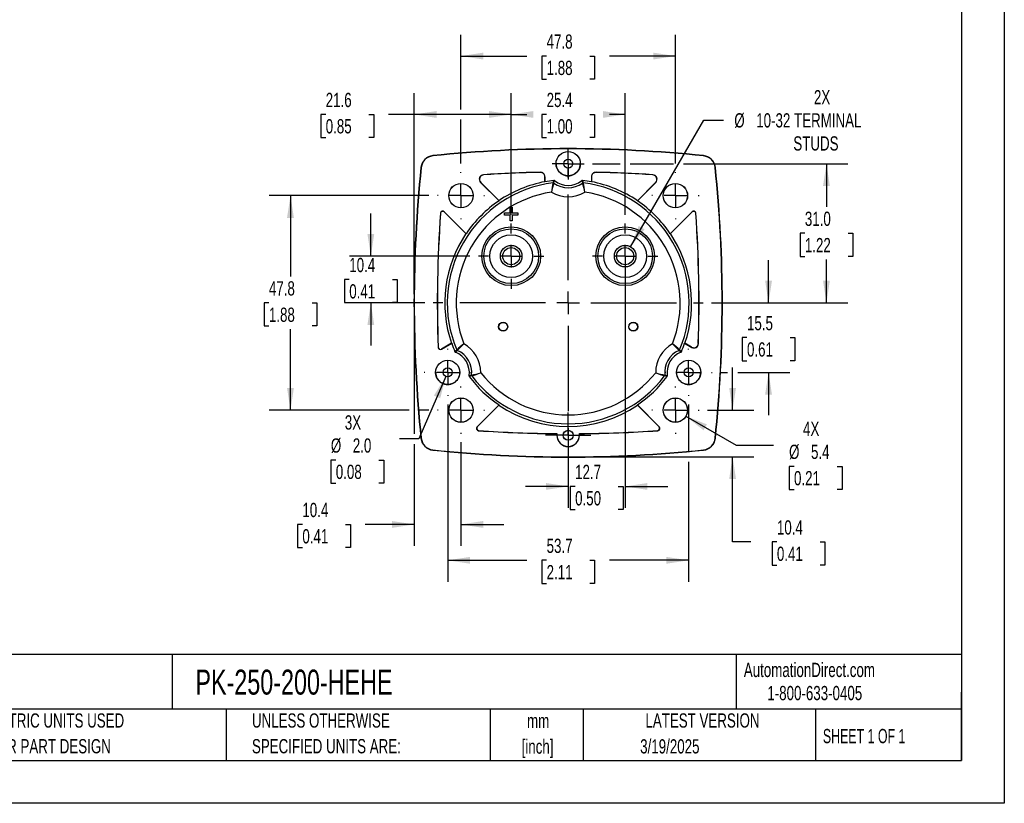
# Model space of a CAD drawing. Header units: millimetres. Extents: x 0 to 419, y 0 to 324.
# Tile 8 of 13: x 200 to 419, y 0 to 175. Entities that reach past the tile are written whole.
import ezdxf

# ---------------------------------------------------------------- set-up
doc = ezdxf.new("R2010")
doc.units = ezdxf.units.MM
doc.header["$LTSCALE"] = 1.5
doc.linetypes.add('CENTERX2', pattern=[20.32, 12.7, -2.54, 2.54, -2.54])
doc.layers.add('CENTER', color=40, linetype='CENTERX2')
doc.layers.add('DIMENSIONS', color=140, linetype='Continuous', lineweight=25)
doc.layers.add('TEXT', color=140, linetype='Continuous', lineweight=25)
doc.styles.add('SLDTEXTSTYLE0', font='TXT', dxfattribs={"width": 0.7})
doc.styles.add('SLDTEXTSTYLE1', font='TXT', dxfattribs={"width": 0.65})
doc.dimstyles.new('SLDDIMSTYLE0', dxfattribs={"dimtxt": 3.237012, "dimasz": 4.953, "dimexe": 0, "dimexo": 0.0625, "dimgap": 0.809253, "dimtad": 0, "dimtih": 1, "dimtoh": 1, "dimrnd": 1e-09, "dimzin": 12, "dimdsep": 46, "dimtxsty": 'SLDTEXTSTYLE0', "dimsah": 1, "dimcen": 0.09, "dimadec": 0, "dimazin": 3, "dimtfac": 1, "dimtofl": 0, "dimtmove": 0, "dimatfit": 3, "dimfxl": 0, "dimfrac": 2, "dimtolj": 1, "dimtzin": 12, "dimarcsym": 0})
doc.dimstyles.new('SLDDIMSTYLE2', dxfattribs={"dimtxt": 3.237012, "dimasz": 4.953, "dimexe": 0, "dimexo": 0.0625, "dimgap": 0.809253, "dimtad": 0, "dimtih": 1, "dimtoh": 1, "dimrnd": 1e-09, "dimzin": 12, "dimdsep": 46, "dimtxsty": 'SLDTEXTSTYLE0', "dimsah": 1, "dimcen": 0.09, "dimadec": 0, "dimazin": 3, "dimtfac": 1, "dimtmove": 0, "dimatfit": 0, "dimfxl": 0, "dimfrac": 2, "dimtolj": 1, "dimtzin": 12, "dimarcsym": 0})
doc.dimstyles.new('SLDDIMSTYLE4', dxfattribs={"dimtxt": 3.237012, "dimasz": 4.953, "dimexe": 0, "dimexo": 0.0625, "dimgap": 0.809253, "dimtad": 0, "dimtih": 1, "dimtoh": 1, "dimrnd": 1e-09, "dimzin": 4, "dimdsep": 46, "dimtxsty": 'SLDTEXTSTYLE0', "dimsah": 1, "dimcen": 0.09, "dimadec": 0, "dimazin": 1, "dimtfac": 1, "dimtofl": 0, "dimtmove": 0, "dimatfit": 3, "dimfxl": 0, "dimfrac": 2, "dimtolj": 1, "dimtzin": 12, "dimarcsym": 0})
doc.dimstyles.new('SLDDIMSTYLE5', dxfattribs={"dimtxt": 3.237012, "dimasz": 4.953, "dimexe": 0, "dimexo": 0.0625, "dimgap": 0.809253, "dimtad": 0, "dimtih": 1, "dimtoh": 1, "dimrnd": 1e-09, "dimzin": 12, "dimdsep": 46, "dimtxsty": 'SLDTEXTSTYLE0', "dimsah": 1, "dimcen": 0, "dimadec": 0, "dimazin": 3, "dimtfac": 1, "dimtofl": 0, "dimtmove": 0, "dimatfit": 3, "dimfxl": 0, "dimfrac": 2, "dimtolj": 1, "dimtzin": 12, "dimarcsym": 0})
doc.dimstyles.new('SLDDIMSTYLE6', dxfattribs={"dimtxt": 3.237012, "dimasz": 4.953, "dimexe": 0, "dimexo": 0.0625, "dimgap": 0.809253, "dimtad": 0, "dimtih": 1, "dimtoh": 1, "dimrnd": 1e-09, "dimzin": 12, "dimdsep": 46, "dimtxsty": 'SLDTEXTSTYLE0', "dimsah": 1, "dimcen": 0, "dimadec": 0, "dimazin": 3, "dimtfac": 1, "dimtofl": 0, "dimtmove": 0, "dimatfit": 3, "dimfxl": 0, "dimfrac": 2, "dimtolj": 1, "dimtzin": 12, "dimarcsym": 0})
doc.dimstyles.new('SLDDIMSTYLE7', dxfattribs={"dimtxt": 3.237012, "dimasz": 4.953, "dimexe": 0, "dimexo": 0.0625, "dimgap": 0.809253, "dimtad": 0, "dimtih": 1, "dimtoh": 1, "dimrnd": 1e-09, "dimzin": 4, "dimdsep": 46, "dimtxsty": 'SLDTEXTSTYLE0', "dimsah": 1, "dimcen": 0, "dimadec": 0, "dimazin": 1, "dimtfac": 1, "dimtofl": 0, "dimtmove": 0, "dimatfit": 3, "dimfxl": 0, "dimfrac": 2, "dimtolj": 1, "dimtzin": 12, "dimarcsym": 0})

# ---------------------------------------------------------------- blocks, each defined once
blk = doc.blocks.new('SW_NOTE_0_1')
at = {"layer": 'TEXT', "color": 0, "linetype": 'CENTERX2', "lineweight": 18, "char_height": 3.175, "attachment_point": 2, "style": 'SLDTEXTSTYLE0'}
for s, insert in [('mm', (4.27, 4.09)), ('[inch]', (4.14, -1.64))]:
    blk.add_mtext(s, dxfattribs=dict(at, insert=insert))
blk = doc.blocks.new('SW_NOTE_0_2')
at = {"layer": 'TEXT', "color": 0, "linetype": 'CENTERX2', "lineweight": 18, "char_height": 3.175, "attachment_point": 1, "style": 'SLDTEXTSTYLE0'}
for s, insert in [('UNLESS OTHERWISE', (0, 4.09)), ('SPECIFIED UNITS ARE:', (0, -1.64))]:
    blk.add_mtext(s, dxfattribs=dict(at, insert=insert))
blk = doc.blocks.new('SW_NOTE_0_6')
at = {"layer": 'TEXT', "color": 0, "linetype": 'CENTERX2', "lineweight": 18, "char_height": 3.175, "attachment_point": 1, "style": 'SLDTEXTSTYLE0'}
for s, insert in [('METRIC UNITS USED', (0, 4.09)), ('FOR PART DESIGN', (0, -1.64))]:
    blk.add_mtext(s, dxfattribs=dict(at, insert=insert))
blk = doc.blocks.new('_D_11')
at = {"layer": 'DIMENSIONS'}
for p, q in [((335.8, 124), (352.11, 152.25)), ((352.11, 152.25), (356.54, 152.25))]:
    blk.add_line(p, q, dxfattribs=at)
blk.add_solid([(335.8, 124), (338.93, 127.91), (337.61, 128.67)], dxfattribs=at)
at = {"layer": 'DIMENSIONS', "char_height": 3.175, "attachment_point": 1, "style": 'SLDTEXTSTYLE0'}
for s, insert in [('2X', (376.67, 158.92)), ('%%c', (358.92, 153.77)), ('10-32 TERMINAL', (363.81, 153.77)), ('STUDS', (372.08, 148.63))]:
    blk.add_mtext(s, dxfattribs=dict(at, insert=insert))
blk = doc.blocks.new('_D_12')
at = {"layer": 'DIMENSIONS'}
for p, q in [((298, 154.64), (298, 171.27)), ((345.8, 142.58), (345.8, 171.27)), ((298, 166.51), (312.7, 166.51)), ((317.09, 166.51), (316, 166.51)), ((316, 166.51), (316, 161.37)), ((326.71, 166.51), (327.79, 166.51)), ((327.79, 166.51), (327.79, 161.37)), ((345.8, 166.51), (331.09, 166.51)), ((316, 161.37), (317.09, 161.37)), ((327.79, 161.37), (326.71, 161.37)), ((298, 142.58), (298, 152.36))]:
    blk.add_line(p, q, dxfattribs=at)
for points in [[(298, 166.51), (302.95, 165.75), (302.95, 167.27)], [(345.8, 166.51), (340.84, 167.27), (340.84, 165.75)]]:
    blk.add_solid(points, dxfattribs=at)
at = {"layer": 'DIMENSIONS', "char_height": 3.175, "attachment_point": 1, "style": 'SLDTEXTSTYLE0'}
for s, insert in [('47.8', (317.09, 171.33)), ('1.88', (317.09, 165.46))]:
    blk.add_mtext(s, dxfattribs=dict(at, insert=insert))
blk = doc.blocks.new('_D_13')
at = {"layer": 'DIMENSIONS'}
for p, q in [((358.54, 87.61), (358.54, 97.14)), ((352.96, 87.61), (363.3, 87.61)), ((323.8, 77.21), (363.3, 77.21)), ((358.54, 58.24), (358.54, 77.21)), ((362.59, 58.24), (358.54, 58.24)), ((368.42, 58.24), (367.33, 58.24)), ((367.33, 58.24), (367.33, 53.09)), ((378.04, 58.24), (379.13, 58.24)), ((379.13, 58.24), (379.13, 53.09)), ((367.33, 53.09), (368.42, 53.09)), ((379.13, 53.09), (378.04, 53.09))]:
    blk.add_line(p, q, dxfattribs=at)
for points in [[(358.54, 87.61), (359.3, 92.57), (357.78, 92.57)], [(358.54, 77.21), (357.78, 72.26), (359.3, 72.26)]]:
    blk.add_solid(points, dxfattribs=at)
at = {"layer": 'DIMENSIONS', "char_height": 3.175, "attachment_point": 1, "style": 'SLDTEXTSTYLE0'}
for s, insert in [('10.4', (368.42, 63.06)), ('0.41', (368.42, 57.19))]:
    blk.add_mtext(s, dxfattribs=dict(at, insert=insert))
blk = doc.blocks.new('_D_14')
at = {"layer": 'DIMENSIONS'}
for p, q in [((287.6, 109.61), (287.6, 82.34)), ((287.6, 80.06), (287.6, 57.38)), ((298, 80.45), (298, 57.38)), ((262.65, 62.14), (261.57, 62.14)), ((261.57, 62.14), (261.57, 57)), ((272.27, 62.14), (273.36, 62.14)), ((273.36, 62.14), (273.36, 57)), ((287.6, 62.14), (276.66, 62.14)), ((298, 62.14), (307.52, 62.14)), ((261.57, 57), (262.65, 57)), ((273.36, 57), (272.27, 57))]:
    blk.add_line(p, q, dxfattribs=at)
for points in [[(287.6, 62.14), (282.64, 62.91), (282.64, 61.38)], [(298, 62.14), (302.95, 61.38), (302.95, 62.91)]]:
    blk.add_solid(points, dxfattribs=at)
at = {"layer": 'DIMENSIONS', "char_height": 3.175, "attachment_point": 1, "style": 'SLDTEXTSTYLE0'}
for s, insert in [('10.4', (262.65, 66.96)), ('0.41', (262.65, 61.09))]:
    blk.add_mtext(s, dxfattribs=dict(at, insert=insert))
blk = doc.blocks.new('_D_15')
at = {"layer": 'DIMENSIONS'}
for p, q in [((334.6, 120.02), (334.6, 65.85)), ((321.9, 79.55), (321.9, 65.85)), ((321.9, 70.61), (312.37, 70.61)), ((323.44, 70.61), (322.35, 70.61)), ((322.35, 70.61), (322.35, 65.47)), ((333.06, 70.61), (334.14, 70.61)), ((334.14, 70.61), (334.14, 65.47)), ((334.6, 70.61), (344.12, 70.61)), ((322.35, 65.47), (323.44, 65.47)), ((334.14, 65.47), (333.06, 65.47))]:
    blk.add_line(p, q, dxfattribs=at)
for points in [[(321.9, 70.61), (316.94, 71.37), (316.94, 69.85)], [(334.6, 70.61), (339.55, 69.85), (339.55, 71.37)]]:
    blk.add_solid(points, dxfattribs=at)
at = {"layer": 'DIMENSIONS', "char_height": 3.175, "attachment_point": 1, "style": 'SLDTEXTSTYLE0'}
for s, insert in [('12.7', (323.44, 75.43)), ('0.50', (323.44, 69.56))]:
    blk.add_mtext(s, dxfattribs=dict(at, insert=insert))
blk = doc.blocks.new('_D_16')
at = {"layer": 'DIMENSIONS'}
for p, q in [((290.83, 135.41), (255.23, 135.41)), ((260, 135.41), (260, 117.38)), ((255.19, 111.51), (254.1, 111.51)), ((254.1, 111.51), (254.1, 106.37)), ((264.81, 111.51), (265.89, 111.51)), ((265.89, 111.51), (265.89, 106.37)), ((254.1, 106.37), (255.19, 106.37)), ((260, 87.61), (260, 105.64)), ((265.89, 106.37), (264.81, 106.37)), ((286.45, 87.61), (255.23, 87.61)), ((290.83, 87.61), (288.74, 87.61))]:
    blk.add_line(p, q, dxfattribs=at)
for points in [[(260, 135.41), (259.23, 130.46), (260.76, 130.46)], [(260, 87.61), (260.76, 92.57), (259.23, 92.57)]]:
    blk.add_solid(points, dxfattribs=at)
at = {"layer": 'DIMENSIONS', "char_height": 3.175, "attachment_point": 1, "style": 'SLDTEXTSTYLE0'}
for s, insert in [('47.8', (255.19, 116.33)), ('1.88', (255.19, 110.46))]:
    blk.add_mtext(s, dxfattribs=dict(at, insert=insert))
blk = doc.blocks.new('_D_17')
at = {"layer": 'DIMENSIONS'}
for p, q in [((327.34, 142.52), (333.45, 142.52)), ((335.74, 142.52), (345.35, 142.52)), ((347.63, 142.52), (384.22, 142.52)), ((379.46, 142.52), (379.46, 132.89)), ((374.65, 127.02), (373.57, 127.02)), ((373.57, 127.02), (373.57, 121.87)), ((384.27, 127.02), (385.36, 127.02)), ((385.36, 127.02), (385.36, 121.87)), ((373.57, 121.87), (374.65, 121.87)), ((379.46, 111.51), (379.46, 121.15)), ((385.36, 121.87), (384.27, 121.87)), ((353.86, 111.51), (384.22, 111.51))]:
    blk.add_line(p, q, dxfattribs=at)
for points in [[(379.46, 142.52), (378.7, 137.57), (380.22, 137.57)], [(379.46, 111.51), (380.22, 116.47), (378.7, 116.47)]]:
    blk.add_solid(points, dxfattribs=at)
at = {"layer": 'DIMENSIONS', "char_height": 3.175, "attachment_point": 1, "style": 'SLDTEXTSTYLE0'}
for s, insert in [('31.0', (374.65, 131.84)), ('1.22', (374.65, 125.97))]:
    blk.add_mtext(s, dxfattribs=dict(at, insert=insert))
blk = doc.blocks.new('_D_18')
at = {"layer": 'DIMENSIONS'}
for p, q in [((366.56, 111.51), (366.56, 121.04)), ((353.86, 111.51), (371.32, 111.51)), ((361.75, 103.77), (360.66, 103.77)), ((360.66, 103.77), (360.66, 98.62)), ((371.37, 103.77), (372.45, 103.77)), ((372.45, 103.77), (372.45, 98.62)), ((360.66, 98.62), (361.75, 98.62)), ((372.45, 98.62), (371.37, 98.62)), ((355.89, 96.02), (357.4, 96.02)), ((359.68, 96.02), (371.32, 96.02)), ((366.56, 96.02), (366.56, 86.5))]:
    blk.add_line(p, q, dxfattribs=at)
for points in [[(366.56, 111.51), (367.32, 116.47), (365.79, 116.47)], [(366.56, 96.02), (365.79, 91.07), (367.32, 91.07)]]:
    blk.add_solid(points, dxfattribs=at)
at = {"layer": 'DIMENSIONS', "char_height": 3.175, "attachment_point": 1, "style": 'SLDTEXTSTYLE0'}
for s, insert in [('15.5', (361.75, 108.59)), ('0.61', (361.75, 102.72))]:
    blk.add_mtext(s, dxfattribs=dict(at, insert=insert))
blk = doc.blocks.new('_D_19')
at = {"layer": 'DIMENSIONS'}
for p, q in [((295.05, 88.88), (295.05, 49.39)), ((348.74, 88.88), (348.74, 78.36)), ((348.74, 76.07), (348.74, 49.39)), ((295.05, 54.15), (312.7, 54.15)), ((317.09, 54.15), (316, 54.15)), ((316, 54.15), (316, 49)), ((326.71, 54.15), (327.79, 54.15)), ((327.79, 54.15), (327.79, 49)), ((348.74, 54.15), (331.09, 54.15)), ((316, 49), (317.09, 49)), ((327.79, 49), (326.71, 49))]:
    blk.add_line(p, q, dxfattribs=at)
for points in [[(295.05, 54.15), (300, 53.39), (300, 54.91)], [(348.74, 54.15), (343.79, 54.91), (343.79, 53.39)]]:
    blk.add_solid(points, dxfattribs=at)
at = {"layer": 'DIMENSIONS', "char_height": 3.175, "attachment_point": 1, "style": 'SLDTEXTSTYLE0'}
for s, insert in [('53.7', (317.09, 58.97)), ('2.11', (317.09, 53.1))]:
    blk.add_mtext(s, dxfattribs=dict(at, insert=insert))
blk = doc.blocks.new('_D_20')
at = {"layer": 'DIMENSIONS'}
for p, q in [((277.91, 121.92), (277.91, 131.45)), ((300, 121.92), (273.15, 121.92)), ((273.1, 116.72), (272.02, 116.72)), ((272.02, 116.72), (272.02, 111.57)), ((282.72, 116.72), (283.81, 116.72)), ((283.81, 116.72), (283.81, 111.57)), ((272.02, 111.57), (273.1, 111.57)), ((289.93, 111.51), (273.15, 111.51)), ((277.91, 111.51), (277.91, 101.99)), ((283.81, 111.57), (282.72, 111.57))]:
    blk.add_line(p, q, dxfattribs=at)
for points in [[(277.91, 121.92), (278.67, 126.88), (277.15, 126.88)], [(277.91, 111.51), (277.15, 106.56), (278.67, 106.56)]]:
    blk.add_solid(points, dxfattribs=at)
at = {"layer": 'DIMENSIONS', "char_height": 3.175, "attachment_point": 1, "style": 'SLDTEXTSTYLE0'}
for s, insert in [('10.4', (273.1, 121.54)), ('0.41', (273.1, 115.67))]:
    blk.add_mtext(s, dxfattribs=dict(at, insert=insert))
blk = doc.blocks.new('_D_21')
at = {"layer": 'DIMENSIONS'}
for p, q in [((309.2, 131.12), (309.2, 158.26)), ((334.6, 131.12), (334.6, 158.26)), ((309.2, 153.5), (312.7, 153.5)), ((317.09, 153.5), (316, 153.5)), ((316, 153.5), (316, 148.35)), ((326.71, 153.5), (327.79, 153.5)), ((327.79, 153.5), (327.79, 148.35)), ((334.6, 153.5), (331.09, 153.5)), ((316, 148.35), (317.09, 148.35)), ((327.79, 148.35), (326.71, 148.35))]:
    blk.add_line(p, q, dxfattribs=at)
for points in [[(309.2, 153.5), (314.15, 152.74), (314.15, 154.26)], [(334.6, 153.5), (329.64, 154.26), (329.64, 152.74)]]:
    blk.add_solid(points, dxfattribs=at)
at = {"layer": 'DIMENSIONS', "char_height": 3.175, "attachment_point": 1, "style": 'SLDTEXTSTYLE0'}
for s, insert in [('25.4', (317.09, 158.32)), ('1.00', (317.09, 152.45))]:
    blk.add_mtext(s, dxfattribs=dict(at, insert=insert))
blk = doc.blocks.new('_D_22')
at = {"layer": 'DIMENSIONS'}
for p, q in [((348.15, 86.25), (359.34, 79.8)), ((359.34, 79.8), (367.67, 79.8)), ((372.23, 75.09), (371.14, 75.09)), ((371.14, 75.09), (371.14, 69.95)), ((381.84, 75.09), (382.93, 75.09)), ((382.93, 75.09), (382.93, 69.95)), ((371.14, 69.95), (372.23, 69.95)), ((382.93, 69.95), (381.84, 69.95))]:
    blk.add_line(p, q, dxfattribs=at)
blk.add_solid([(348.15, 86.25), (352.06, 83.12), (352.82, 84.44)], dxfattribs=at)
at = {"layer": 'DIMENSIONS', "char_height": 3.175, "attachment_point": 1, "style": 'SLDTEXTSTYLE0'}
for s, insert in [('4X', (374.24, 85.06)), ('%%c', (371.13, 79.91)), ('5.4', (376.02, 79.91)), ('0.21', (372.23, 74.04))]:
    blk.add_mtext(s, dxfattribs=dict(at, insert=insert))
blk = doc.blocks.new('_D_23')
at = {"layer": 'DIMENSIONS'}
for p, q in [((287.6, 113.42), (287.6, 158.26)), ((309.2, 131.12), (309.2, 158.26)), ((267.85, 153.5), (266.76, 153.5)), ((266.76, 153.5), (266.76, 148.35)), ((277.47, 153.5), (278.56, 153.5)), ((278.56, 153.5), (278.56, 148.35)), ((287.6, 153.5), (281.85, 153.5)), ((309.2, 153.5), (287.6, 153.5)), ((266.76, 148.35), (267.85, 148.35)), ((278.56, 148.35), (277.47, 148.35))]:
    blk.add_line(p, q, dxfattribs=at)
for points in [[(287.6, 153.5), (292.55, 152.74), (292.55, 154.26)], [(309.2, 153.5), (304.24, 154.26), (304.24, 152.74)]]:
    blk.add_solid(points, dxfattribs=at)
at = {"layer": 'DIMENSIONS', "char_height": 3.175, "attachment_point": 1, "style": 'SLDTEXTSTYLE0'}
for s, insert in [('21.6', (267.85, 158.32)), ('0.85', (267.85, 152.45))]:
    blk.add_mtext(s, dxfattribs=dict(at, insert=insert))
blk = doc.blocks.new('_D_24')
at = {"layer": 'DIMENSIONS'}
for p, q in [((294.65, 95.11), (288.6, 81.2)), ((288.6, 81.2), (284.27, 81.2)), ((270.1, 76.5), (269.01, 76.5)), ((269.01, 76.5), (269.01, 71.36)), ((279.72, 76.5), (280.81, 76.5)), ((280.81, 76.5), (280.81, 71.36)), ((269.01, 71.36), (270.1, 71.36)), ((280.81, 71.36), (279.72, 71.36))]:
    blk.add_line(p, q, dxfattribs=at)
blk.add_solid([(294.65, 95.11), (291.97, 90.87), (293.37, 90.26)], dxfattribs=at)
at = {"layer": 'DIMENSIONS', "char_height": 3.175, "attachment_point": 1, "style": 'SLDTEXTSTYLE0'}
for s, insert in [('3X', (272.11, 86.46)), ('%%c', (269, 81.32)), ('2.0', (273.89, 81.32)), ('0.08', (270.1, 75.45))]:
    blk.add_mtext(s, dxfattribs=dict(at, insert=insert))
blk = doc.blocks.new('SW_CENTERMARKSYMBOL_0')
at = {"layer": 'CENTER', "color": 0}
for p, q in [((0, 5.08), (0, 7.29)), ((0, 0), (0, 2.54)), ((-5.08, 0), (-7.29, 0)), ((0, 0), (-2.54, 0)), ((0, 0), (0, -2.54)), ((0, 0), (2.54, 0)), ((5.08, 0), (7.29, 0)), ((0, -5.08), (0, -7.29))]:
    blk.add_line(p, q, dxfattribs=at)
blk = doc.blocks.new('SW_CENTERMARKSYMBOL_1')
at = {"layer": 'CENTER', "color": 0}
for p, q in [((0, 5.08), (0, 7.29)), ((0, 0), (0, 2.54)), ((-5.08, 0), (-7.29, 0)), ((0, 0), (-2.54, 0)), ((0, 0), (0, -2.54)), ((0, 0), (2.54, 0)), ((5.08, 0), (7.29, 0)), ((0, -5.08), (0, -7.29))]:
    blk.add_line(p, q, dxfattribs=at)
blk = doc.blocks.new('SW_CENTERMARKSYMBOL_2')
at = {"layer": 'CENTER', "color": 0}
for p, q in [((0, 5.08), (0, 5.26)), ((0, 0), (0, 2.54)), ((-5.08, 0), (-5.26, 0)), ((0, 0), (-2.54, 0)), ((0, 0), (0, -2.54)), ((0, 0), (2.54, 0)), ((5.08, 0), (5.26, 0)), ((0, -5.08), (0, -5.26))]:
    blk.add_line(p, q, dxfattribs=at)
blk = doc.blocks.new('SW_CENTERMARKSYMBOL_3')
at = {"layer": 'CENTER', "color": 0}
for p, q in [((0, 5.08), (0, 5.26)), ((0, 0), (0, 2.54)), ((-5.08, 0), (-5.26, 0)), ((0, 0), (-2.54, 0)), ((0, 0), (0, -2.54)), ((0, 0), (2.54, 0)), ((5.08, 0), (5.26, 0)), ((0, -5.08), (0, -5.26))]:
    blk.add_line(p, q, dxfattribs=at)
blk = doc.blocks.new('SW_CENTERMARKSYMBOL_4')
at = {"layer": 'CENTER', "color": 0}
for p, q in [((0, 5.08), (0, 5.26)), ((0, 0), (0, 2.54)), ((-5.08, 0), (-5.26, 0)), ((0, 0), (-2.54, 0)), ((0, 0), (0, -2.54)), ((0, 0), (2.54, 0)), ((5.08, 0), (5.26, 0)), ((0, -5.08), (0, -5.26))]:
    blk.add_line(p, q, dxfattribs=at)
blk = doc.blocks.new('SW_CENTERMARKSYMBOL_5')
at = {"layer": 'CENTER', "color": 0}
for p, q in [((0, 5.08), (0, 5.26)), ((0, 0), (0, 2.54)), ((-5.08, 0), (-5.26, 0)), ((0, 0), (-2.54, 0)), ((0, 0), (0, -2.54)), ((0, 0), (2.54, 0)), ((5.08, 0), (5.26, 0)), ((0, -5.08), (0, -5.26))]:
    blk.add_line(p, q, dxfattribs=at)
blk = doc.blocks.new('SW_CENTERMARKSYMBOL_6')
at = {"layer": 'CENTER', "color": 0}
for p, q in [((0, 5.08), (0, 30.06)), ((0, 0), (0, 2.54)), ((-5.08, 0), (-30.06, 0)), ((0, 0), (-2.54, 0)), ((0, 0), (0, -2.54)), ((0, 0), (2.54, 0)), ((5.08, 0), (30.06, 0)), ((0, -5.08), (0, -30.06))]:
    blk.add_line(p, q, dxfattribs=at)
blk = doc.blocks.new('SW_CENTERMARKSYMBOL_7')
at = {"layer": 'CENTER', "color": 0}
for p, q in [((0, 2.54), (0, 3.54)), ((0, 0), (0, 2.54)), ((-2.54, 0), (-3.54, 0)), ((0, 0), (-2.54, 0)), ((0, 0), (0, -2.54)), ((0, 0), (2.54, 0)), ((2.54, 0), (3.54, 0)), ((0, -2.54), (0, -3.54))]:
    blk.add_line(p, q, dxfattribs=at)
blk = doc.blocks.new('SW_CENTERMARKSYMBOL_8')
at = {"layer": 'CENTER', "color": 0}
for p, q in [((0, 5.08), (0, 5.24)), ((0, 0), (0, 2.54)), ((-5.08, 0), (-5.24, 0)), ((0, 0), (-2.54, 0)), ((0, 0), (0, -2.54)), ((0, 0), (2.54, 0)), ((5.08, 0), (5.24, 0)), ((0, -5.08), (0, -5.24))]:
    blk.add_line(p, q, dxfattribs=at)
blk = doc.blocks.new('SW_CENTERMARKSYMBOL_9')
at = {"layer": 'CENTER', "color": 0}
for p, q in [((0, 2.54), (0, 5.06)), ((0, 0), (0, 2.54)), ((-2.54, 0), (-5.06, 0)), ((0, 0), (-2.54, 0)), ((0, 0), (0, -2.54)), ((0, 0), (2.54, 0)), ((2.54, 0), (5.06, 0)), ((0, -2.54), (0, -5.06))]:
    blk.add_line(p, q, dxfattribs=at)
blk = doc.blocks.new('SW_CENTERMARKSYMBOL_10')
at = {"layer": 'CENTER', "color": 0}
for p, q in [((0, 5.08), (0, 5.24)), ((0, 0), (0, 2.54)), ((-5.08, 0), (-5.24, 0)), ((0, 0), (-2.54, 0)), ((0, 0), (0, -2.54)), ((0, 0), (2.54, 0)), ((5.08, 0), (5.24, 0)), ((0, -5.08), (0, -5.24))]:
    blk.add_line(p, q, dxfattribs=at)

msp = doc.modelspace()

# ---------------------------------------------------------------- linework, layer by layer
at = {"color": 7, "linetype": 'Continuous'}
for p, q in [((419.104, 323.854), (419.104, 0.004)), ((419.104, 0.004), (0.004, 0.004))]:
    msp.add_line(p, q, dxfattribs=at)
for p, q in [((291.728, 144.33), (291.735, 144.262)), ((324.616, 142.513), (324.606, 142.746)), ((352.065, 144.33), (352.058, 144.262)), ((289.079, 141.681), (289.148, 141.674)), ((315.694, 140.615), (315.675, 140.596)), ((328.118, 140.596), (328.099, 140.615)), ((354.714, 141.681), (354.645, 141.674)), ((302.42, 138.343), (302.376, 138.36)), ((302.376, 138.36), (306.478, 134.258)), ((306.479, 134.284), (302.42, 138.343)), ((303.062, 140.048), (303.018, 140.065)), ((316.697, 139.596), (316.716, 139.616)), ((316.697, 139.596), (316.697, 138.517)), ((316.705, 138.518), (316.716, 138.499)), ((316.716, 138.499), (316.716, 139.616)), ((318.544, 138.258), (318.695, 138.805)), ((318.723, 138.211), (318.881, 138.751)), ((324.912, 138.751), (325.07, 138.211)), ((325.098, 138.805), (325.249, 138.258)), ((327.077, 139.616), (327.097, 139.596)), ((327.077, 139.616), (327.077, 138.499)), ((327.077, 138.499), (327.088, 138.518)), ((327.097, 139.596), (327.097, 138.517)), ((341.373, 138.343), (337.314, 134.284)), ((337.315, 134.258), (341.417, 138.36)), ((340.775, 140.065), (340.731, 140.048)), ((341.373, 138.343), (341.417, 138.36)), ((306.472, 134.279), (306.478, 134.258)), ((337.315, 134.258), (337.322, 134.279)), ((294.271, 131.811), (294.288, 131.768)), ((299.151, 126.932), (294.271, 131.811)), ((294.288, 131.768), (299.112, 126.943)), ((308.949, 132.81), (308.947, 132.813)), ((308.947, 132.813), (309.447, 132.813)), ((308.947, 131.563), (308.947, 132.813)), ((308.949, 132.81), (309.444, 132.81)), ((308.949, 131.56), (308.949, 132.81)), ((309.447, 132.813), (309.444, 132.81)), ((309.444, 132.81), (309.444, 131.56)), ((309.447, 132.813), (309.447, 131.563)), ((349.522, 131.811), (344.642, 126.932)), ((344.681, 126.943), (349.506, 131.768)), ((349.506, 131.768), (349.522, 131.811)), ((293.419, 131.492), (293.435, 131.449)), ((307.697, 131.063), (307.697, 131.563)), ((307.697, 131.563), (307.699, 131.56)), ((307.697, 131.563), (308.947, 131.563)), ((307.697, 131.063), (307.699, 131.065)), ((308.947, 131.063), (307.697, 131.063)), ((307.699, 131.065), (307.699, 131.56)), ((307.699, 131.56), (308.949, 131.56)), ((308.949, 131.065), (307.699, 131.065)), ((308.947, 131.563), (308.949, 131.56)), ((308.947, 131.063), (308.949, 131.065)), ((308.947, 129.813), (308.947, 131.063)), ((308.947, 129.813), (308.949, 129.815)), ((309.447, 129.813), (308.947, 129.813)), ((308.949, 129.815), (308.949, 131.065)), ((309.444, 129.815), (308.949, 129.815)), ((309.447, 131.563), (309.444, 131.56)), ((309.444, 131.56), (310.694, 131.56)), ((310.694, 131.065), (309.444, 131.065)), ((309.444, 131.065), (309.444, 129.815)), ((309.447, 131.063), (309.444, 131.065)), ((309.447, 129.813), (309.444, 129.815)), ((309.447, 131.563), (310.697, 131.563)), ((310.697, 131.063), (309.447, 131.063)), ((309.447, 131.063), (309.447, 129.813)), ((310.697, 131.563), (310.694, 131.56)), ((310.694, 131.56), (310.694, 131.065)), ((310.697, 131.063), (310.694, 131.065)), ((310.697, 131.563), (310.697, 131.063)), ((350.358, 131.449), (350.374, 131.492)), ((299.151, 126.932), (299.112, 126.943)), ((344.681, 126.943), (344.642, 126.932)), ((292.916, 101.634), (292.897, 101.601)), ((293.647, 101.185), (295.935, 102.506)), ((293.665, 101.218), (293.647, 101.185)), ((295.895, 102.505), (293.665, 101.218)), ((295.895, 102.505), (295.935, 102.506)), ((296.66, 100.639), (297.058, 101.044)), ((346.735, 101.044), (347.133, 100.639)), ((347.858, 102.506), (347.898, 102.505)), ((347.858, 102.506), (349.424, 101.602)), ((349.406, 101.635), (347.898, 102.505)), ((349.406, 101.635), (349.424, 101.602)), ((350.923, 102.437), (350.905, 102.47)), ((296.799, 100.505), (297.188, 100.912)), ((346.605, 100.912), (346.994, 100.505)), ((297.769, 96.013), (297.759, 96.246)), ((300.361, 95.415), (299.815, 95.282)), ((300.411, 95.237), (299.862, 95.095)), ((343.932, 95.095), (343.382, 95.237)), ((343.978, 95.282), (343.432, 95.415)), ((351.463, 96.013), (351.453, 96.246)), ((306.478, 88.767), (301.598, 83.888)), ((301.641, 83.904), (306.466, 88.729)), ((306.466, 88.729), (306.478, 88.767)), ((337.327, 88.729), (337.315, 88.767)), ((342.195, 83.888), (337.315, 88.767)), ((337.327, 88.729), (342.152, 83.904)), ((301.598, 83.888), (301.641, 83.904)), ((342.152, 83.904), (342.195, 83.888)), ((289.148, 81.351), (289.079, 81.344)), ((301.917, 83.035), (301.961, 83.051)), ((319.397, 82.374), (319.377, 82.355)), ((319.377, 82.355), (319.377, 82.013)), ((319.377, 82.013), (319.397, 82.013)), ((319.397, 82.013), (319.397, 82.374)), ((324.416, 82.355), (324.397, 82.374)), ((324.397, 82.374), (324.397, 82.013)), ((324.397, 82.013), (324.416, 82.013)), ((324.416, 82.013), (324.416, 82.355)), ((341.833, 83.051), (341.876, 83.035)), ((354.714, 81.344), (354.645, 81.351)), ((291.728, 78.695), (291.735, 78.764)), ((352.065, 78.695), (352.058, 78.764))]:
    msp.add_line(p, q)
at = {"flags": 128}
for points in [[(324.486, 141.683), (324.577, 142.053), (324.616, 142.513)], [(297.639, 95.183), (297.73, 95.553), (297.769, 96.013)], [(351.333, 95.183), (351.423, 95.553), (351.463, 96.013)]]:
    msp.add_lwpolyline(points, dxfattribs=at)
for centre, radius in [((321.897, 142.524), 2.7), ((321.897, 142.524), 1), ((297.997, 135.413), 2.719), ((297.997, 135.413), 2.7), ((345.797, 135.413), 2.719), ((345.797, 135.413), 2.7), ((309.197, 121.913), 6.558), ((309.197, 121.913), 6.1), ((334.597, 121.913), 6.558), ((334.597, 121.913), 6.1), ((309.197, 121.924), 4.75), ((334.597, 121.924), 4.75), ((309.197, 121.924), 2.4), ((309.197, 121.924), 1.9), ((334.597, 121.924), 2.4), ((334.597, 121.924), 1.9), ((307.397, 106.211), 1.015), ((307.397, 106.211), 0.95), ((336.397, 106.211), 1.015), ((336.397, 106.211), 0.95), ((295.05, 96.024), 2.7), ((295.05, 96.024), 1), ((348.743, 96.024), 2.7), ((348.743, 96.024), 1), ((297.997, 87.613), 2.719), ((297.997, 87.613), 2.7), ((345.797, 87.613), 2.719), ((345.797, 87.613), 2.7), ((321.897, 82.013), 1.111), ((321.897, 82.013), 1.1)]:
    msp.add_circle(centre, radius)
for centre, radius, start, end in [((321.897, -148.187), 294.069, 84.11164, 95.88836), ((321.897, -148.187), 294, 84.11164, 95.88836), ((292.032, 141.377), 2.969, 95.88836, 174.11164), ((292.032, 141.377), 2.9, 95.88836, 174.11164), ((351.761, 141.377), 2.9, 5.88836, 84.11164), ((351.761, 141.377), 2.969, 5.88836, 84.11164), ((581.597, 111.513), 294.069, 174.11164, 185.88836), ((581.597, 111.513), 294, 174.11164, 185.88836), ((321.897, -148.237), 288.919, 91.23006, 93.74645), ((321.897, -148.237), 288.9, 91.23397, 93.73802), ((315.697, 139.596), 1, 359.99935, 91.23463), ((315.716, 139.616), 1, 359.99933, 91.23073), ((321.897, 142.513), 2.7, 179.88574, 0), ((328.077, 139.616), 1, 88.76927, 180.00067), ((328.097, 139.596), 1, 88.76537, 180.00065), ((321.897, -148.237), 288.919, 86.25355, 88.76994), ((321.897, -148.237), 288.9, 86.26198, 88.76603), ((62.197, 111.513), 294, 354.11164, 5.88836), ((62.197, 111.513), 294.069, 354.11164, 5.88836), ((303.083, 139.067), 1, 93.74164, 225.0049), ((303.127, 139.05), 1, 93.73301, 225.00498), ((321.897, 111.513), 27.5, 100.88122, 124.11878), ((321.897, 111.513), 27.479, 96.68982, 100.86738), ((318.575, 138.01), 0.25, 53.59047, 97.13786), ((318.725, 138.556), 0.25, 51.27825, 96.69007), ((321.897, 142.513), 4.821, 231.2785, 308.7215), ((325.069, 138.556), 0.25, 83.30993, 128.72175), ((325.218, 138.01), 0.25, 82.86261, 126.40953), ((321.897, 111.513), 27.479, 79.13262, 83.31018), ((321.897, 111.513), 27.5, 55.88122, 79.11878), ((340.666, 139.05), 1, 314.99503, 86.26693), ((340.71, 139.067), 1, 314.99515, 86.25849), ((321.897, 111.513), 26.955, 97.14505, 202.85495), ((321.896, 111.513), 24.955, 98.60159, 201.39841), ((350.684, 131.289), 32.887, 167.7661, 171.43529), ((342.884, 130.443), 25.379, 162.17591, 166.91861), ((321.897, 142.513), 7.345, 239.45506, 300.54494), ((321.897, 142.513), 5.345, 233.58327, 306.41673), ((300.79, 130.41), 25.503, 13.09287, 17.81261), ((321.897, 111.513), 26.955, 337.14505, 82.85495), ((293.04, 131.277), 32.957, 8.56858, 12.23003), ((321.897, 111.513), 24.955, 338.60159, 81.39841), ((321.897, 111.513), 27.479, 124.13262, 145.86738), ((321.897, 111.513), 27.479, 34.13262, 55.86738), ((293.918, 131.458), 0.5, 44.99513, 176.03956), ((293.934, 131.414), 0.5, 44.99513, 176.04794), ((349.859, 131.414), 0.5, 3.95206, 135.00487), ((349.875, 131.458), 0.5, 3.96044, 135.00487), ((581.647, 111.513), 288.919, 176.03468, 181.96598), ((581.647, 111.513), 288.9, 176.04306, 181.95963), ((62.147, 111.513), 288.9, 358.20623, 3.95694), ((62.147, 111.513), 288.919, 358.19984, 3.96532), ((321.897, 111.513), 27.517, 145.89274, 199.10726), ((321.897, 111.513), 27.517, 340.89274, 34.10726), ((293.397, 101.618), 0.5, 181.96359, 300.00239), ((293.415, 101.651), 0.5, 181.95724, 300.00239), ((321.897, 111.513), 27.479, 199.13262, 203.31018), ((319.208, 76.641), 32.957, 128.56858, 132.23003), ((297.288, 101.141), 0.25, 202.86261, 246.40953), ((316.084, 83.785), 25.503, 133.09287, 137.81261), ((295.05, 96.013), 7.345, 359.45506, 60.54494), ((348.743, 96.013), 7.345, 119.45506, 180.54494), ((327.797, 83.872), 25.379, 42.17591, 46.91861), ((324.63, 76.694), 32.887, 47.7661, 51.43529), ((346.505, 101.141), 0.25, 293.59047, 337.13786), ((321.897, 111.513), 27.479, 336.68982, 340.86738), ((349.906, 102.501), 1, 239.99757, 358.20864), ((349.924, 102.468), 1, 239.99763, 358.20226), ((296.89, 100.738), 0.25, 203.30993, 248.72175), ((295.05, 96.013), 4.821, 351.2785, 68.7215), ((295.05, 96.013), 5.345, 353.58327, 66.41673), ((348.743, 96.013), 5.345, 113.58327, 186.41673), ((348.743, 96.013), 4.821, 111.2785, 188.7215), ((346.903, 100.738), 0.25, 291.27825, 336.69007), ((295.05, 96.013), 2.7, 179.88584, 0), ((300.062, 95.244), 0.25, 171.27825, 216.69007), ((321.897, 111.513), 27.479, 216.68982, 235.86738), ((300.61, 95.387), 0.25, 173.59047, 217.13786), ((295.009, 120.224), 25.379, 282.17591, 286.91861), ((290.376, 126.555), 32.887, 287.7661, 291.43529), ((321.897, 111.513), 26.955, 217.14505, 322.85495), ((321.897, 111.512), 24.955, 218.60159, 321.39841), ((321.897, 111.513), 27.479, 304.13262, 323.31018), ((353.441, 126.621), 32.957, 248.56858, 252.23003), ((348.815, 120.343), 25.503, 253.09287, 257.81261), ((343.183, 95.387), 0.25, 322.86261, 6.40953), ((343.731, 95.244), 0.25, 323.30993, 8.72175), ((348.743, 96.013), 2.7, 179.88582, 0), ((321.897, 111.513), 27.517, 235.89274, 304.10726), ((301.952, 83.534), 0.5, 134.99513, 266.03956), ((301.995, 83.55), 0.5, 134.99513, 266.04794), ((341.798, 83.55), 0.5, 273.95206, 45.00487), ((341.842, 83.534), 0.5, 273.96044, 45.00487), ((292.032, 81.649), 2.969, 185.88836, 264.11164), ((292.032, 81.649), 2.9, 185.88836, 264.11164), ((321.897, 371.263), 288.919, 266.03468, 269.50041), ((321.897, 371.263), 288.9, 266.04306, 269.50418), ((321.897, 82.013), 2.519, 180, 0), ((321.897, 82.013), 2.5, 180, 0), ((321.897, 371.263), 288.9, 270.49582, 273.95694), ((321.897, 371.263), 288.919, 270.49959, 273.96532), ((351.761, 81.649), 2.9, 275.88836, 354.11164), ((351.761, 81.649), 2.969, 275.88836, 354.11164), ((321.897, 371.213), 294.069, 264.11164, 275.88836), ((321.897, 371.213), 294, 264.11164, 275.88836)]:
    msp.add_arc(centre, radius, start, end)
at = {"layer": 'TEXT'}
for p, q in [((409.575, 314.325), (409.575, 9.525)), ((409.575, 33.189), (9.525, 33.189)), ((233.638, 33.189), (233.638, 20.955)), ((359.363, 33.189), (359.363, 20.955)), ((409.575, 9.525), (409.575, 24.765)), ((409.575, 20.955), (9.525, 20.955)), ((245.67, 20.955), (245.67, 9.525)), ((304.536, 20.955), (304.536, 9.525)), ((325.218, 20.955), (325.218, 9.525)), ((377.023, 20.955), (377.023, 9.525)), ((9.525, 9.525), (409.575, 9.525))]:
    msp.add_line(p, q, dxfattribs=at)

# ---------------------------------------------------------------- block references
at = {"layer": 'CENTER'}
for name, p in [('SW_CENTERMARKSYMBOL_7', (321.897, 142.524)), ('SW_CENTERMARKSYMBOL_6', (321.897, 111.513)), ('SW_CENTERMARKSYMBOL_3', (297.997, 135.413)), ('SW_CENTERMARKSYMBOL_2', (345.797, 135.413)), ('SW_CENTERMARKSYMBOL_0', (309.197, 121.924)), ('SW_CENTERMARKSYMBOL_1', (334.597, 121.924)), ('SW_CENTERMARKSYMBOL_10', (295.05, 96.024)), ('SW_CENTERMARKSYMBOL_8', (348.743, 96.024)), ('SW_CENTERMARKSYMBOL_4', (297.997, 87.613)), ('SW_CENTERMARKSYMBOL_5', (345.797, 87.613)), ('SW_CENTERMARKSYMBOL_9', (321.897, 82.013))]:
    msp.add_blockref(name, p, dxfattribs=at)
at = {"layer": 'TEXT', "linetype": 'CENTERX2', "lineweight": 18}
for name, p in [('SW_NOTE_0_6', (192.718, 15.953)), ('SW_NOTE_0_2', (251.412, 15.953)), ('SW_NOTE_0_1', (310.929, 15.875))]:
    msp.add_blockref(name, p, dxfattribs=at)

# ---------------------------------------------------------------- texts
for s, insert, char_height, attachment_point, style in [('AutomationDirect.com', (361.042, 31.315), 3.175, 1, 'SLDTEXTSTYLE0'), ('PK-250-200-HEHE', (238.812, 29.783), 5.55625, 1, 'SLDTEXTSTYLE0'), ('1-800-633-0405', (366.287, 26.156), 3.175, 1, 'SLDTEXTSTYLE0'), ('LATEST VERSION', (351.828, 20.046), 3.175, 2, 'SLDTEXTSTYLE0'), ('SHEET 1 OF 1', (378.662, 16.577), 3.175, 1, 'SLDTEXTSTYLE1'), ('3/19/2025', (344.552, 14.279), 3.175, 2, 'SLDTEXTSTYLE0')]:
    msp.add_mtext(s, dxfattribs=dict(at, insert=insert, char_height=char_height, attachment_point=attachment_point, style=style))

# ---------------------------------------------------------------- dimensions: what is measured, and where the dimension line sits
at = {"layer": 'DIMENSIONS'}
for base, p1, p2, dimstyle, picture, middle in [((297.997, 166.51), (345.797, 140.672), (297.997, 140.672), 'SLDDIMSTYLE0', '_D_12', (321.897, 166.51)), ((287.597, 153.499), (309.197, 129.214), (287.597, 111.513), 'SLDDIMSTYLE0', '_D_23', (272.66, 153.499)), ((334.597, 153.499), (309.197, 129.214), (334.597, 129.214), 'SLDDIMSTYLE0', '_D_21', (321.897, 153.499)), ((334.597, 70.611), (321.897, 81.455), (334.597, 121.924), 'SLDDIMSTYLE2', '_D_15', (328.247, 70.611)), ((287.597, 62.144), (297.997, 82.354), (287.597, 111.513), 'SLDDIMSTYLE2', '_D_14', (267.463, 62.144)), ((295.05, 54.148), (348.743, 90.784), (295.05, 90.784), 'SLDDIMSTYLE0', '_D_19', (321.897, 54.148))]:
    dim = msp.add_linear_dim(base=base, p1=p1, p2=p2, dimstyle=dimstyle, dxfattribs=at)
    dim.commit()
    dim.dimension.update_dxf_attribs({"geometry": picture, "text_midpoint": middle, "dimtype": 160})
dim = msp.add_diameter_dim_2p(p1=(333.397, 119.845), p2=(335.797, 124.002), text='2X\\P%%c10-32 TERMINAL\\PSTUDS', dimstyle='SLDDIMSTYLE5', override={"dimpost": '<>'}, dxfattribs=at)
dim.commit()
dim.dimension.update_dxf_attribs({"geometry": '_D_11', "text_midpoint": (379.462, 152.253), "dimtype": 163})
for base, p1, p2, dimstyle, picture, middle in [((379.462, 111.513), (325.437, 142.524), (351.954, 111.513), 'SLDDIMSTYLE4', '_D_17', (379.462, 127.018)), ((259.997, 87.613), (292.737, 135.413), (292.737, 87.613), 'SLDDIMSTYLE0', '_D_16', (259.997, 111.513)), ((277.912, 121.924), (291.839, 111.513), (301.907, 121.924), 'SLDDIMSTYLE2', '_D_20', (277.912, 116.718)), ((366.556, 96.024), (351.954, 111.513), (353.983, 96.024), 'SLDDIMSTYLE2', '_D_18', (366.556, 103.768)), ((358.539, 77.213), (351.056, 87.613), (321.897, 77.213), 'SLDDIMSTYLE2', '_D_13', (358.539, 58.238))]:
    dim = msp.add_linear_dim(base=base, p1=p1, p2=p2, angle=90, dimstyle=dimstyle, dxfattribs=at)
    dim.commit()
    dim.dimension.update_dxf_attribs({"geometry": picture, "text_midpoint": middle, "dimtype": 160})
for p1, p2, text, dimstyle, picture, middle in [((295.449, 96.94), (294.651, 95.107), '3X\\P<>', 'SLDDIMSTYLE7', '_D_24', (274.91, 79.073)), ((343.442, 88.972), (348.151, 86.253), '4X\\P<>', 'SLDDIMSTYLE6', '_D_22', (377.035, 77.667))]:
    dim = msp.add_diameter_dim_2p(p1=p1, p2=p2, text=text, dimstyle=dimstyle, dxfattribs=at)
    dim.commit()
    dim.dimension.update_dxf_attribs({"geometry": picture, "text_midpoint": middle, "dimtype": 163})

doc.saveas('drawing.dxf')
